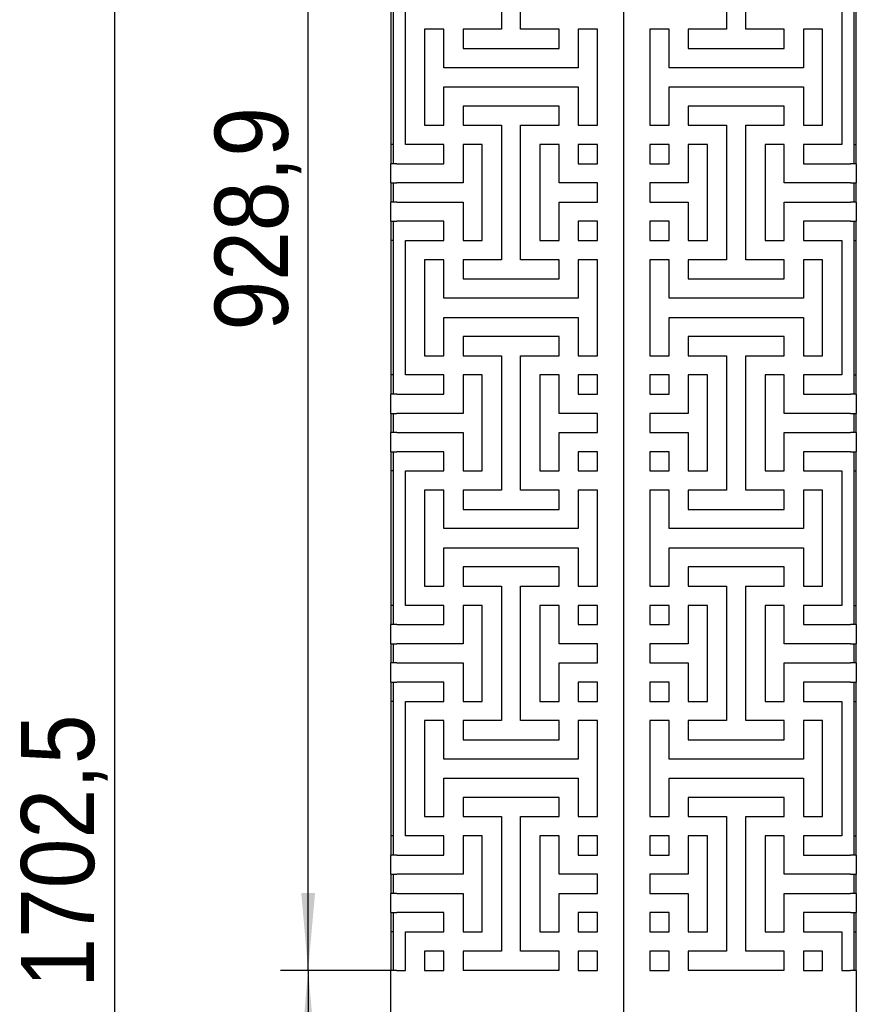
# Model space of a CAD drawing. Header units: millimetres. Extents: x 441 to 4541, y 1015 to 3885.
# Tile 9 of 33: x 2241 to 2694, y 2823 to 3357. Entities that reach past the tile are written whole.
import ezdxf

# ---------------------------------------------------------------- set-up
doc = ezdxf.new("R2010")
doc.units = ezdxf.units.MM
doc.header["$LTSCALE"] = 15
doc.linetypes.add('SLD-Solido', pattern=[0])
doc.layers.add('QUOTE', color=1, linetype='SLD-Solido')
doc.styles.add('SLDTEXTSTYLE1', font='GOTHIC.TTF', dxfattribs={"width": 0.913})
doc.dimstyles.new('SLDDIMSTYLE0', dxfattribs={"dimtxt": 39.6875, "dimasz": 42, "dimexe": 0, "dimexo": 0.0625, "dimgap": 9.921875, "dimtad": 1, "dimdec": 1, "dimrnd": 1e-09, "dimzin": 12, "dimdsep": 46, "dimtxsty": 'SLDTEXTSTYLE1', "dimsah": 1, "dimcen": 0.09, "dimadec": 0, "dimazin": 3, "dimtfac": 1, "dimtdec": 1, "dimtofl": 0, "dimtmove": 0, "dimatfit": 3, "dimfxl": 1, "dimfrac": 2, "dimtolj": 1, "dimtzin": 12, "dimarcsym": 0})

# ---------------------------------------------------------------- blocks, each defined once
blk = doc.blocks.new('_D_4')
at = {"layer": 'QUOTE', "transparency": 16777216}
for p, q in [((2428.15, 3771.74), (2276.9, 3771.74)), ((2291.9, 3771.74), (2291.9, 2069.29)), ((2430.1, 2069.29), (2276.9, 2069.29))]:
    blk.add_line(p, q, dxfattribs=at)
for points in [[(2291.9, 3771.74), (2288.15, 3729.74), (2295.65, 3729.74)], [(2291.9, 2069.29), (2295.65, 2111.29), (2288.15, 2111.29)]]:
    blk.add_solid(points, dxfattribs=at)
at = {"layer": 'QUOTE', "transparency": 16777216, "insert": (2241.21, 2832.14), "char_height": 39.687, "attachment_point": 1, "rotation": 90, "style": 'SLDTEXTSTYLE1'}
blk.add_mtext('1702,5', dxfattribs=at)
blk = doc.blocks.new('_D_5')
at = {"layer": 'QUOTE', "transparency": 16777216}
for p, q in [((2426.9, 3770.49), (2381.97, 3770.49)), ((2396.97, 2841.54), (2396.97, 3770.49)), ((2445.16, 2841.54), (2381.97, 2841.54))]:
    blk.add_line(p, q, dxfattribs=at)
for points in [[(2396.97, 3770.49), (2393.22, 3728.49), (2400.72, 3728.49)], [(2396.97, 2841.54), (2400.72, 2883.54), (2393.22, 2883.54)]]:
    blk.add_solid(points, dxfattribs=at)
at = {"layer": 'QUOTE', "transparency": 16777216, "insert": (2346.27, 3188.59), "char_height": 39.687, "attachment_point": 1, "rotation": 90, "style": 'SLDTEXTSTYLE1'}
blk.add_mtext('928,9', dxfattribs=at)
blk = doc.blocks.new('_D_6')
at = {"layer": 'QUOTE', "transparency": 16777216}
for p, q in [((2445.16, 2841.54), (2381.97, 2841.54)), ((2396.97, 2841.54), (2396.97, 2069.29)), ((2430.1, 2069.29), (2381.97, 2069.29))]:
    blk.add_line(p, q, dxfattribs=at)
for points in [[(2396.97, 2841.54), (2393.22, 2799.54), (2400.72, 2799.54)], [(2396.97, 2069.29), (2400.72, 2111.29), (2393.22, 2111.29)]]:
    blk.add_solid(points, dxfattribs=at)
at = {"layer": 'QUOTE', "transparency": 16777216, "insert": (2346.27, 2361.73), "char_height": 39.687, "attachment_point": 1, "rotation": 90, "style": 'SLDTEXTSTYLE1'}
blk.add_mtext('772,3', dxfattribs=at)

msp = doc.modelspace()

# ---------------------------------------------------------------- linework, layer by layer
for p, q in [((2568.1, 3770.49), (2568.1, 2070.49)), ((2501.83, 3424.92), (2501.83, 3352.01)), ((2512.24, 3352.01), (2512.24, 3424.92)), ((2623.96, 3424.92), (2623.96, 3352.01)), ((2634.38, 3352.01), (2634.38, 3424.92)), ((2441.9, 3362.42), (2441.9, 3289.51)), ((2443.1, 3362.42), (2443.1, 3289.51)), ((2449.74, 3289.51), (2449.74, 3362.42)), ((2686.46, 3362.42), (2686.46, 3289.51)), ((2693.1, 3289.51), (2693.1, 3362.42)), ((2694.3, 3289.51), (2694.3, 3362.42)), ((2470.58, 3352.01), (2460.16, 3352.01)), ((2460.16, 3352.01), (2460.16, 3299.92)), ((2460.16, 3352.01), (2460.16, 3299.92)), ((2470.58, 3331.17), (2470.58, 3352.01)), ((2501.83, 3352.01), (2480.99, 3352.01)), ((2480.99, 3352.01), (2480.99, 3341.59)), ((2533.08, 3352.01), (2512.24, 3352.01)), ((2533.08, 3341.59), (2533.08, 3352.01)), ((2553.91, 3352.01), (2543.49, 3352.01)), ((2543.49, 3352.01), (2543.49, 3331.17)), ((2553.91, 3299.92), (2553.91, 3352.01)), ((2592.71, 3352.01), (2582.3, 3352.01)), ((2582.3, 3352.01), (2582.3, 3299.92)), ((2582.3, 3352.01), (2582.3, 3299.92)), ((2592.71, 3331.17), (2592.71, 3352.01)), ((2623.96, 3352.01), (2603.13, 3352.01)), ((2603.13, 3352.01), (2603.13, 3341.59)), ((2655.21, 3352.01), (2634.38, 3352.01)), ((2655.21, 3341.59), (2655.21, 3352.01)), ((2676.05, 3352.01), (2665.63, 3352.01)), ((2665.63, 3352.01), (2665.63, 3331.17)), ((2676.05, 3299.92), (2676.05, 3352.01)), ((2480.99, 3341.59), (2533.08, 3341.59)), ((2603.13, 3341.59), (2655.21, 3341.59)), ((2543.49, 3331.17), (2470.58, 3331.17)), ((2665.63, 3331.17), (2592.71, 3331.17)), ((2470.58, 3299.92), (2470.58, 3320.76)), ((2470.58, 3320.76), (2543.49, 3320.76)), ((2543.49, 3320.76), (2543.49, 3299.92)), ((2592.71, 3299.92), (2592.71, 3320.76)), ((2592.71, 3320.76), (2665.63, 3320.76)), ((2665.63, 3320.76), (2665.63, 3299.92)), ((2533.08, 3310.34), (2480.99, 3310.34)), ((2480.99, 3310.34), (2480.99, 3299.92)), ((2533.08, 3299.92), (2533.08, 3310.34)), ((2655.21, 3310.34), (2603.13, 3310.34)), ((2603.13, 3310.34), (2603.13, 3299.92)), ((2655.21, 3299.92), (2655.21, 3310.34)), ((2460.16, 3299.92), (2470.58, 3299.92)), ((2480.99, 3299.92), (2501.83, 3299.92)), ((2501.83, 3299.92), (2501.83, 3227.01)), ((2512.24, 3227.01), (2512.24, 3299.92)), ((2512.24, 3299.92), (2533.08, 3299.92)), ((2543.49, 3299.92), (2553.91, 3299.92)), ((2582.3, 3299.92), (2592.71, 3299.92)), ((2603.13, 3299.92), (2623.96, 3299.92)), ((2623.96, 3299.92), (2623.96, 3227.01)), ((2634.38, 3227.01), (2634.38, 3299.92)), ((2634.38, 3299.92), (2655.21, 3299.92)), ((2665.63, 3299.92), (2676.05, 3299.92)), ((2443.1, 3289.51), (2441.9, 3289.51)), ((2441.9, 3289.51), (2441.9, 3279.09)), ((2443.1, 3289.51), (2443.1, 3279.09)), ((2470.58, 3289.51), (2449.74, 3289.51)), ((2470.58, 3279.09), (2470.58, 3289.51)), ((2491.41, 3289.51), (2480.99, 3289.51)), ((2480.99, 3289.51), (2480.99, 3268.67)), ((2491.41, 3237.42), (2491.41, 3289.51)), ((2533.08, 3289.51), (2522.66, 3289.51)), ((2522.66, 3289.51), (2522.66, 3237.42)), ((2522.66, 3289.51), (2522.66, 3237.42)), ((2533.08, 3268.67), (2533.08, 3289.51)), ((2553.96, 3289.51), (2543.49, 3289.51)), ((2543.49, 3289.51), (2543.49, 3279.09)), ((2553.96, 3279.09), (2553.96, 3289.51)), ((2592.71, 3289.51), (2582.25, 3289.51)), ((2582.25, 3289.51), (2582.25, 3279.09)), ((2582.25, 3289.51), (2582.25, 3279.09)), ((2592.71, 3279.09), (2592.71, 3289.51)), ((2613.55, 3289.51), (2603.13, 3289.51)), ((2603.13, 3289.51), (2603.13, 3268.67)), ((2613.55, 3237.42), (2613.55, 3289.51)), ((2655.21, 3289.51), (2644.8, 3289.51)), ((2644.8, 3289.51), (2644.8, 3237.42)), ((2644.8, 3289.51), (2644.8, 3237.42)), ((2655.21, 3268.67), (2655.21, 3289.51)), ((2686.46, 3289.51), (2665.63, 3289.51)), ((2665.63, 3289.51), (2665.63, 3279.09)), ((2693.1, 3289.51), (2694.3, 3289.51)), ((2693.1, 3279.09), (2693.1, 3289.51)), ((2694.3, 3279.09), (2694.3, 3289.51)), ((2441.9, 3268.67), (2441.9, 3279.09)), ((2445.1, 3279.09), (2441.9, 3279.09)), ((2445.1, 3279.09), (2470.58, 3279.09)), ((2543.49, 3279.09), (2553.96, 3279.09)), ((2582.25, 3279.09), (2592.71, 3279.09)), ((2665.63, 3279.09), (2691.1, 3279.09)), ((2694.3, 3279.09), (2691.1, 3279.09)), ((2694.3, 3279.09), (2694.3, 3268.67)), ((2441.9, 3268.67), (2445.1, 3268.67)), ((2441.9, 3268.67), (2441.9, 3258.26)), ((2443.1, 3268.67), (2443.1, 3258.26)), ((2480.99, 3268.67), (2445.1, 3268.67)), ((2553.91, 3268.67), (2533.08, 3268.67)), ((2553.91, 3258.26), (2553.91, 3268.67)), ((2603.13, 3268.67), (2582.25, 3268.67)), ((2582.25, 3268.67), (2582.25, 3258.26)), ((2582.29, 3268.67), (2582.29, 3258.26)), ((2691.1, 3268.67), (2655.21, 3268.67)), ((2691.1, 3268.67), (2694.3, 3268.67)), ((2693.1, 3258.26), (2693.1, 3268.67)), ((2694.3, 3258.26), (2694.3, 3268.67)), ((2441.9, 3247.84), (2441.9, 3258.26)), ((2445.1, 3258.26), (2441.9, 3258.26)), ((2445.1, 3258.26), (2480.99, 3258.26)), ((2480.99, 3258.26), (2480.99, 3237.42)), ((2533.08, 3237.42), (2533.08, 3258.26)), ((2533.08, 3258.26), (2553.91, 3258.26)), ((2582.25, 3258.26), (2603.13, 3258.26)), ((2603.13, 3258.26), (2603.13, 3237.42)), ((2655.21, 3237.42), (2655.21, 3258.26)), ((2655.21, 3258.26), (2691.1, 3258.26)), ((2694.3, 3258.26), (2691.1, 3258.26)), ((2694.3, 3258.26), (2694.3, 3247.84)), ((2441.9, 3247.84), (2445.1, 3247.84)), ((2441.9, 3247.84), (2441.9, 3237.42)), ((2443.1, 3247.84), (2443.1, 3237.42)), ((2470.58, 3247.84), (2445.1, 3247.84)), ((2470.58, 3237.42), (2470.58, 3247.84)), ((2553.96, 3247.84), (2543.49, 3247.84)), ((2543.49, 3247.84), (2543.49, 3237.42)), ((2553.96, 3237.42), (2553.96, 3247.84)), ((2592.71, 3247.84), (2582.25, 3247.84)), ((2582.25, 3247.84), (2582.25, 3237.42)), ((2582.25, 3247.84), (2582.25, 3237.42)), ((2592.71, 3237.42), (2592.71, 3247.84)), ((2691.1, 3247.84), (2665.63, 3247.84)), ((2665.63, 3247.84), (2665.63, 3237.42)), ((2691.1, 3247.84), (2694.3, 3247.84)), ((2693.1, 3237.42), (2693.1, 3247.84)), ((2694.3, 3237.42), (2694.3, 3247.84)), ((2443.1, 3237.42), (2441.9, 3237.42)), ((2441.9, 3237.42), (2441.9, 3164.51)), ((2443.1, 3237.42), (2443.1, 3164.51)), ((2449.74, 3164.51), (2449.74, 3237.42)), ((2449.74, 3237.42), (2470.58, 3237.42)), ((2480.99, 3237.42), (2491.41, 3237.42)), ((2522.66, 3237.42), (2533.08, 3237.42)), ((2543.49, 3237.42), (2553.96, 3237.42)), ((2582.25, 3237.42), (2592.71, 3237.42)), ((2603.13, 3237.42), (2613.55, 3237.42)), ((2644.8, 3237.42), (2655.21, 3237.42)), ((2665.63, 3237.42), (2686.46, 3237.42)), ((2686.46, 3237.42), (2686.46, 3164.51)), ((2693.1, 3237.42), (2694.3, 3237.42)), ((2693.1, 3164.51), (2693.1, 3237.42)), ((2694.3, 3164.51), (2694.3, 3237.42)), ((2470.58, 3227.01), (2460.16, 3227.01)), ((2460.16, 3227.01), (2460.16, 3174.92)), ((2460.16, 3227.01), (2460.16, 3174.92)), ((2470.58, 3206.17), (2470.58, 3227.01)), ((2501.83, 3227.01), (2480.99, 3227.01)), ((2480.99, 3227.01), (2480.99, 3216.59)), ((2533.08, 3227.01), (2512.24, 3227.01)), ((2533.08, 3216.59), (2533.08, 3227.01)), ((2553.91, 3227.01), (2543.49, 3227.01)), ((2543.49, 3227.01), (2543.49, 3206.17)), ((2553.91, 3174.92), (2553.91, 3227.01)), ((2592.71, 3227.01), (2582.3, 3227.01)), ((2582.3, 3227.01), (2582.3, 3174.92)), ((2582.3, 3227.01), (2582.3, 3174.92)), ((2592.71, 3206.17), (2592.71, 3227.01)), ((2623.96, 3227.01), (2603.13, 3227.01)), ((2603.13, 3227.01), (2603.13, 3216.59)), ((2655.21, 3227.01), (2634.38, 3227.01)), ((2655.21, 3216.59), (2655.21, 3227.01)), ((2676.05, 3227.01), (2665.63, 3227.01)), ((2665.63, 3227.01), (2665.63, 3206.17)), ((2676.05, 3174.92), (2676.05, 3227.01)), ((2480.99, 3216.59), (2533.08, 3216.59)), ((2603.13, 3216.59), (2655.21, 3216.59)), ((2543.49, 3206.17), (2470.58, 3206.17)), ((2665.63, 3206.17), (2592.71, 3206.17)), ((2470.58, 3174.92), (2470.58, 3195.76)), ((2470.58, 3195.76), (2543.49, 3195.76)), ((2543.49, 3195.76), (2543.49, 3174.92)), ((2592.71, 3174.92), (2592.71, 3195.76)), ((2592.71, 3195.76), (2665.63, 3195.76)), ((2665.63, 3195.76), (2665.63, 3174.92)), ((2533.08, 3185.34), (2480.99, 3185.34)), ((2480.99, 3185.34), (2480.99, 3174.92)), ((2533.08, 3174.92), (2533.08, 3185.34)), ((2655.21, 3185.34), (2603.13, 3185.34)), ((2603.13, 3185.34), (2603.13, 3174.92)), ((2655.21, 3174.92), (2655.21, 3185.34)), ((2460.16, 3174.92), (2470.58, 3174.92)), ((2480.99, 3174.92), (2501.83, 3174.92)), ((2501.83, 3174.92), (2501.83, 3102.01)), ((2512.24, 3102.01), (2512.24, 3174.92)), ((2512.24, 3174.92), (2533.08, 3174.92)), ((2543.49, 3174.92), (2553.91, 3174.92)), ((2582.3, 3174.92), (2592.71, 3174.92)), ((2603.13, 3174.92), (2623.96, 3174.92)), ((2623.96, 3174.92), (2623.96, 3102.01)), ((2634.38, 3102.01), (2634.38, 3174.92)), ((2634.38, 3174.92), (2655.21, 3174.92)), ((2665.63, 3174.92), (2676.05, 3174.92)), ((2443.1, 3164.51), (2441.9, 3164.51)), ((2441.9, 3164.51), (2441.9, 3154.09)), ((2443.1, 3164.51), (2443.1, 3154.09)), ((2470.58, 3164.51), (2449.74, 3164.51)), ((2470.58, 3154.09), (2470.58, 3164.51)), ((2491.41, 3164.51), (2480.99, 3164.51)), ((2480.99, 3164.51), (2480.99, 3143.67)), ((2491.41, 3112.42), (2491.41, 3164.51)), ((2533.08, 3164.51), (2522.66, 3164.51)), ((2522.66, 3164.51), (2522.66, 3112.42)), ((2522.66, 3164.51), (2522.66, 3112.42)), ((2533.08, 3143.67), (2533.08, 3164.51)), ((2553.96, 3164.51), (2543.49, 3164.51)), ((2543.49, 3164.51), (2543.49, 3154.09)), ((2553.96, 3154.09), (2553.96, 3164.51)), ((2592.71, 3164.51), (2582.25, 3164.51)), ((2582.25, 3164.51), (2582.25, 3154.09)), ((2582.25, 3164.51), (2582.25, 3154.09)), ((2592.71, 3154.09), (2592.71, 3164.51)), ((2613.55, 3164.51), (2603.13, 3164.51)), ((2603.13, 3164.51), (2603.13, 3143.67)), ((2613.55, 3112.42), (2613.55, 3164.51)), ((2655.21, 3164.51), (2644.8, 3164.51)), ((2644.8, 3164.51), (2644.8, 3112.42)), ((2644.8, 3164.51), (2644.8, 3112.42)), ((2655.21, 3143.67), (2655.21, 3164.51)), ((2686.46, 3164.51), (2665.63, 3164.51)), ((2665.63, 3164.51), (2665.63, 3154.09)), ((2693.1, 3164.51), (2694.3, 3164.51)), ((2693.1, 3154.09), (2693.1, 3164.51)), ((2694.3, 3154.09), (2694.3, 3164.51)), ((2441.9, 3143.67), (2441.9, 3154.09)), ((2445.1, 3154.09), (2441.9, 3154.09)), ((2445.1, 3154.09), (2470.58, 3154.09)), ((2543.49, 3154.09), (2553.96, 3154.09)), ((2582.25, 3154.09), (2592.71, 3154.09)), ((2665.63, 3154.09), (2691.1, 3154.09)), ((2694.3, 3154.09), (2691.1, 3154.09)), ((2694.3, 3154.09), (2694.3, 3143.67)), ((2441.9, 3143.67), (2445.1, 3143.67)), ((2441.9, 3143.67), (2441.9, 3133.26)), ((2443.1, 3143.67), (2443.1, 3133.26)), ((2480.99, 3143.67), (2445.1, 3143.67)), ((2553.91, 3143.67), (2533.08, 3143.67)), ((2553.91, 3133.26), (2553.91, 3143.67)), ((2603.13, 3143.67), (2582.25, 3143.67)), ((2582.25, 3143.67), (2582.25, 3133.26)), ((2582.29, 3143.67), (2582.29, 3133.26)), ((2691.1, 3143.67), (2655.21, 3143.67)), ((2691.1, 3143.67), (2694.3, 3143.67)), ((2693.1, 3133.26), (2693.1, 3143.67)), ((2694.3, 3133.26), (2694.3, 3143.67)), ((2441.9, 3122.84), (2441.9, 3133.26)), ((2445.1, 3133.26), (2441.9, 3133.26)), ((2445.1, 3133.26), (2480.99, 3133.26)), ((2480.99, 3133.26), (2480.99, 3112.42)), ((2533.08, 3112.42), (2533.08, 3133.26)), ((2533.08, 3133.26), (2553.91, 3133.26)), ((2582.25, 3133.26), (2603.13, 3133.26)), ((2603.13, 3133.26), (2603.13, 3112.42)), ((2655.21, 3112.42), (2655.21, 3133.26)), ((2655.21, 3133.26), (2691.1, 3133.26)), ((2694.3, 3133.26), (2691.1, 3133.26)), ((2694.3, 3133.26), (2694.3, 3122.84)), ((2441.9, 3122.84), (2445.1, 3122.84)), ((2441.9, 3122.84), (2441.9, 3112.42)), ((2443.1, 3122.84), (2443.1, 3112.42)), ((2470.58, 3122.84), (2445.1, 3122.84)), ((2470.58, 3112.42), (2470.58, 3122.84)), ((2553.96, 3122.84), (2543.49, 3122.84)), ((2543.49, 3122.84), (2543.49, 3112.42)), ((2553.96, 3112.42), (2553.96, 3122.84)), ((2592.71, 3122.84), (2582.25, 3122.84)), ((2582.25, 3122.84), (2582.25, 3112.42)), ((2582.25, 3122.84), (2582.25, 3112.42)), ((2592.71, 3112.42), (2592.71, 3122.84)), ((2691.1, 3122.84), (2665.63, 3122.84)), ((2665.63, 3122.84), (2665.63, 3112.42)), ((2691.1, 3122.84), (2694.3, 3122.84)), ((2693.1, 3112.42), (2693.1, 3122.84)), ((2694.3, 3112.42), (2694.3, 3122.84)), ((2443.1, 3112.42), (2441.9, 3112.42)), ((2441.9, 3112.42), (2441.9, 3039.51)), ((2443.1, 3112.42), (2443.1, 3039.51)), ((2449.74, 3039.51), (2449.74, 3112.42)), ((2449.74, 3112.42), (2470.58, 3112.42)), ((2480.99, 3112.42), (2491.41, 3112.42)), ((2522.66, 3112.42), (2533.08, 3112.42)), ((2543.49, 3112.42), (2553.96, 3112.42)), ((2582.25, 3112.42), (2592.71, 3112.42)), ((2603.13, 3112.42), (2613.55, 3112.42)), ((2644.8, 3112.42), (2655.21, 3112.42)), ((2665.63, 3112.42), (2686.46, 3112.42)), ((2686.46, 3112.42), (2686.46, 3039.51)), ((2693.1, 3112.42), (2694.3, 3112.42)), ((2693.1, 3039.51), (2693.1, 3112.42)), ((2694.3, 3039.51), (2694.3, 3112.42)), ((2470.58, 3102.01), (2460.16, 3102.01)), ((2460.16, 3102.01), (2460.16, 3049.92)), ((2460.16, 3102.01), (2460.16, 3049.92)), ((2470.58, 3081.17), (2470.58, 3102.01)), ((2501.83, 3102.01), (2480.99, 3102.01)), ((2480.99, 3102.01), (2480.99, 3091.59)), ((2533.08, 3102.01), (2512.24, 3102.01)), ((2533.08, 3091.59), (2533.08, 3102.01)), ((2553.91, 3102.01), (2543.49, 3102.01)), ((2543.49, 3102.01), (2543.49, 3081.17)), ((2553.91, 3049.92), (2553.91, 3102.01)), ((2592.71, 3102.01), (2582.3, 3102.01)), ((2582.3, 3102.01), (2582.3, 3049.92)), ((2582.3, 3102.01), (2582.3, 3049.92)), ((2592.71, 3081.17), (2592.71, 3102.01)), ((2623.96, 3102.01), (2603.13, 3102.01)), ((2603.13, 3102.01), (2603.13, 3091.59)), ((2655.21, 3102.01), (2634.38, 3102.01)), ((2655.21, 3091.59), (2655.21, 3102.01)), ((2676.05, 3102.01), (2665.63, 3102.01)), ((2665.63, 3102.01), (2665.63, 3081.17)), ((2676.05, 3049.92), (2676.05, 3102.01)), ((2480.99, 3091.59), (2533.08, 3091.59)), ((2603.13, 3091.59), (2655.21, 3091.59)), ((2543.49, 3081.17), (2470.58, 3081.17)), ((2665.63, 3081.17), (2592.71, 3081.17)), ((2470.58, 3049.92), (2470.58, 3070.76)), ((2470.58, 3070.76), (2543.49, 3070.76)), ((2543.49, 3070.76), (2543.49, 3049.92)), ((2592.71, 3049.92), (2592.71, 3070.76)), ((2592.71, 3070.76), (2665.63, 3070.76)), ((2665.63, 3070.76), (2665.63, 3049.92)), ((2533.08, 3060.34), (2480.99, 3060.34)), ((2480.99, 3060.34), (2480.99, 3049.92)), ((2533.08, 3049.92), (2533.08, 3060.34)), ((2655.21, 3060.34), (2603.13, 3060.34)), ((2603.13, 3060.34), (2603.13, 3049.92)), ((2655.21, 3049.92), (2655.21, 3060.34)), ((2460.16, 3049.92), (2470.58, 3049.92)), ((2480.99, 3049.92), (2501.83, 3049.92)), ((2501.83, 3049.92), (2501.83, 2977.01)), ((2512.24, 2977.01), (2512.24, 3049.92)), ((2512.24, 3049.92), (2533.08, 3049.92)), ((2543.49, 3049.92), (2553.91, 3049.92)), ((2582.3, 3049.92), (2592.71, 3049.92)), ((2603.13, 3049.92), (2623.96, 3049.92)), ((2623.96, 3049.92), (2623.96, 2977.01)), ((2634.38, 2977.01), (2634.38, 3049.92)), ((2634.38, 3049.92), (2655.21, 3049.92)), ((2665.63, 3049.92), (2676.05, 3049.92)), ((2443.1, 3039.51), (2441.9, 3039.51)), ((2441.9, 3039.51), (2441.9, 3029.09)), ((2443.1, 3039.51), (2443.1, 3029.09)), ((2470.58, 3039.51), (2449.74, 3039.51)), ((2470.58, 3029.09), (2470.58, 3039.51)), ((2491.41, 3039.51), (2480.99, 3039.51)), ((2480.99, 3039.51), (2480.99, 3018.67)), ((2491.41, 2987.42), (2491.41, 3039.51)), ((2533.08, 3039.51), (2522.66, 3039.51)), ((2522.66, 3039.51), (2522.66, 2987.42)), ((2522.66, 3039.51), (2522.66, 2987.42)), ((2533.08, 3018.67), (2533.08, 3039.51)), ((2553.96, 3039.51), (2543.49, 3039.51)), ((2543.49, 3039.51), (2543.49, 3029.09)), ((2553.96, 3029.09), (2553.96, 3039.51)), ((2592.71, 3039.51), (2582.25, 3039.51)), ((2582.25, 3039.51), (2582.25, 3029.09)), ((2582.25, 3039.51), (2582.25, 3029.09)), ((2592.71, 3029.09), (2592.71, 3039.51)), ((2613.55, 3039.51), (2603.13, 3039.51)), ((2603.13, 3039.51), (2603.13, 3018.67)), ((2613.55, 2987.42), (2613.55, 3039.51)), ((2655.21, 3039.51), (2644.8, 3039.51)), ((2644.8, 3039.51), (2644.8, 2987.42)), ((2644.8, 3039.51), (2644.8, 2987.42)), ((2655.21, 3018.67), (2655.21, 3039.51)), ((2686.46, 3039.51), (2665.63, 3039.51)), ((2665.63, 3039.51), (2665.63, 3029.09)), ((2693.1, 3039.51), (2694.3, 3039.51)), ((2693.1, 3029.09), (2693.1, 3039.51)), ((2694.3, 3029.09), (2694.3, 3039.51)), ((2441.9, 3018.67), (2441.9, 3029.09)), ((2445.1, 3029.09), (2441.9, 3029.09)), ((2445.1, 3029.09), (2470.58, 3029.09)), ((2543.49, 3029.09), (2553.96, 3029.09)), ((2582.25, 3029.09), (2592.71, 3029.09)), ((2665.63, 3029.09), (2691.1, 3029.09)), ((2694.3, 3029.09), (2691.1, 3029.09)), ((2694.3, 3029.09), (2694.3, 3018.67)), ((2441.9, 3018.67), (2445.1, 3018.67)), ((2441.9, 3018.67), (2441.9, 3008.26)), ((2443.1, 3018.67), (2443.1, 3008.26)), ((2480.99, 3018.67), (2445.1, 3018.67)), ((2553.91, 3018.67), (2533.08, 3018.67)), ((2553.91, 3008.26), (2553.91, 3018.67)), ((2603.13, 3018.67), (2582.25, 3018.67)), ((2582.25, 3018.67), (2582.25, 3008.26)), ((2582.29, 3018.67), (2582.29, 3008.26)), ((2691.1, 3018.67), (2655.21, 3018.67)), ((2691.1, 3018.67), (2694.3, 3018.67)), ((2693.1, 3008.26), (2693.1, 3018.67)), ((2694.3, 3008.26), (2694.3, 3018.67)), ((2441.9, 2997.84), (2441.9, 3008.26)), ((2445.1, 3008.26), (2441.9, 3008.26)), ((2445.1, 3008.26), (2480.99, 3008.26)), ((2480.99, 3008.26), (2480.99, 2987.42)), ((2533.08, 2987.42), (2533.08, 3008.26)), ((2533.08, 3008.26), (2553.91, 3008.26)), ((2582.25, 3008.26), (2603.13, 3008.26)), ((2603.13, 3008.26), (2603.13, 2987.42)), ((2655.21, 2987.42), (2655.21, 3008.26)), ((2655.21, 3008.26), (2691.1, 3008.26)), ((2694.3, 3008.26), (2691.1, 3008.26)), ((2694.3, 3008.26), (2694.3, 2997.84)), ((2441.9, 2997.84), (2445.1, 2997.84)), ((2441.9, 2997.84), (2441.9, 2987.42)), ((2443.1, 2997.84), (2443.1, 2987.42)), ((2470.58, 2997.84), (2445.1, 2997.84)), ((2470.58, 2987.42), (2470.58, 2997.84)), ((2553.96, 2997.84), (2543.49, 2997.84)), ((2543.49, 2997.84), (2543.49, 2987.42)), ((2553.96, 2987.42), (2553.96, 2997.84)), ((2592.71, 2997.84), (2582.25, 2997.84)), ((2582.25, 2997.84), (2582.25, 2987.42)), ((2582.25, 2997.84), (2582.25, 2987.42)), ((2592.71, 2987.42), (2592.71, 2997.84)), ((2691.1, 2997.84), (2665.63, 2997.84)), ((2665.63, 2997.84), (2665.63, 2987.42)), ((2691.1, 2997.84), (2694.3, 2997.84)), ((2693.1, 2987.42), (2693.1, 2997.84)), ((2694.3, 2987.42), (2694.3, 2997.84)), ((2443.1, 2987.42), (2441.9, 2987.42)), ((2441.9, 2987.42), (2441.9, 2914.51)), ((2443.1, 2987.42), (2443.1, 2914.51)), ((2449.74, 2914.51), (2449.74, 2987.42)), ((2449.74, 2987.42), (2470.58, 2987.42)), ((2480.99, 2987.42), (2491.41, 2987.42)), ((2522.66, 2987.42), (2533.08, 2987.42)), ((2543.49, 2987.42), (2553.96, 2987.42)), ((2582.25, 2987.42), (2592.71, 2987.42)), ((2603.13, 2987.42), (2613.55, 2987.42)), ((2644.8, 2987.42), (2655.21, 2987.42)), ((2665.63, 2987.42), (2686.46, 2987.42)), ((2686.46, 2987.42), (2686.46, 2914.51)), ((2693.1, 2987.42), (2694.3, 2987.42)), ((2693.1, 2914.51), (2693.1, 2987.42)), ((2694.3, 2914.51), (2694.3, 2987.42)), ((2470.58, 2977.01), (2460.16, 2977.01)), ((2460.16, 2977.01), (2460.16, 2924.92)), ((2460.16, 2977.01), (2460.16, 2924.92)), ((2470.58, 2956.17), (2470.58, 2977.01)), ((2501.83, 2977.01), (2480.99, 2977.01)), ((2480.99, 2977.01), (2480.99, 2966.59)), ((2533.08, 2977.01), (2512.24, 2977.01)), ((2533.08, 2966.59), (2533.08, 2977.01)), ((2553.91, 2977.01), (2543.49, 2977.01)), ((2543.49, 2977.01), (2543.49, 2956.17)), ((2553.91, 2924.92), (2553.91, 2977.01)), ((2592.71, 2977.01), (2582.3, 2977.01)), ((2582.3, 2977.01), (2582.3, 2924.92)), ((2582.3, 2977.01), (2582.3, 2924.92)), ((2592.71, 2956.17), (2592.71, 2977.01)), ((2623.96, 2977.01), (2603.13, 2977.01)), ((2603.13, 2977.01), (2603.13, 2966.59)), ((2655.21, 2977.01), (2634.38, 2977.01)), ((2655.21, 2966.59), (2655.21, 2977.01)), ((2676.05, 2977.01), (2665.63, 2977.01)), ((2665.63, 2977.01), (2665.63, 2956.17)), ((2676.05, 2924.92), (2676.05, 2977.01)), ((2480.99, 2966.59), (2533.08, 2966.59)), ((2603.13, 2966.59), (2655.21, 2966.59)), ((2543.49, 2956.17), (2470.58, 2956.17)), ((2665.63, 2956.17), (2592.71, 2956.17)), ((2470.58, 2924.92), (2470.58, 2945.76)), ((2470.58, 2945.76), (2543.49, 2945.76)), ((2543.49, 2945.76), (2543.49, 2924.92)), ((2592.71, 2924.92), (2592.71, 2945.76)), ((2592.71, 2945.76), (2665.63, 2945.76)), ((2665.63, 2945.76), (2665.63, 2924.92)), ((2533.08, 2935.34), (2480.99, 2935.34)), ((2480.99, 2935.34), (2480.99, 2924.92)), ((2533.08, 2924.92), (2533.08, 2935.34)), ((2655.21, 2935.34), (2603.13, 2935.34)), ((2603.13, 2935.34), (2603.13, 2924.92)), ((2655.21, 2924.92), (2655.21, 2935.34)), ((2460.16, 2924.92), (2470.58, 2924.92)), ((2480.99, 2924.92), (2501.83, 2924.92)), ((2501.83, 2924.92), (2501.83, 2852.01)), ((2512.24, 2852.01), (2512.24, 2924.92)), ((2512.24, 2924.92), (2533.08, 2924.92)), ((2543.49, 2924.92), (2553.91, 2924.92)), ((2582.3, 2924.92), (2592.71, 2924.92)), ((2603.13, 2924.92), (2623.96, 2924.92)), ((2623.96, 2924.92), (2623.96, 2852.01)), ((2634.38, 2852.01), (2634.38, 2924.92)), ((2634.38, 2924.92), (2655.21, 2924.92)), ((2665.63, 2924.92), (2676.05, 2924.92)), ((2443.1, 2914.51), (2441.9, 2914.51)), ((2441.9, 2914.51), (2441.9, 2904.09)), ((2443.1, 2914.51), (2443.1, 2904.09)), ((2470.58, 2914.51), (2449.74, 2914.51)), ((2470.58, 2904.09), (2470.58, 2914.51)), ((2491.41, 2914.51), (2480.99, 2914.51)), ((2480.99, 2914.51), (2480.99, 2893.67)), ((2491.41, 2862.42), (2491.41, 2914.51)), ((2533.08, 2914.51), (2522.66, 2914.51)), ((2522.66, 2914.51), (2522.66, 2862.42)), ((2522.66, 2914.51), (2522.66, 2862.42)), ((2533.08, 2893.67), (2533.08, 2914.51)), ((2553.96, 2914.51), (2543.49, 2914.51)), ((2543.49, 2914.51), (2543.49, 2904.09)), ((2553.96, 2904.09), (2553.96, 2914.51)), ((2592.71, 2914.51), (2582.25, 2914.51)), ((2582.25, 2914.51), (2582.25, 2904.09)), ((2582.25, 2914.51), (2582.25, 2904.09)), ((2592.71, 2904.09), (2592.71, 2914.51)), ((2613.55, 2914.51), (2603.13, 2914.51)), ((2603.13, 2914.51), (2603.13, 2893.67)), ((2613.55, 2862.42), (2613.55, 2914.51)), ((2655.21, 2914.51), (2644.8, 2914.51)), ((2644.8, 2914.51), (2644.8, 2862.42)), ((2644.8, 2914.51), (2644.8, 2862.42)), ((2655.21, 2893.67), (2655.21, 2914.51)), ((2686.46, 2914.51), (2665.63, 2914.51)), ((2665.63, 2914.51), (2665.63, 2904.09)), ((2693.1, 2914.51), (2694.3, 2914.51)), ((2693.1, 2904.09), (2693.1, 2914.51)), ((2694.3, 2904.09), (2694.3, 2914.51)), ((2441.9, 2893.67), (2441.9, 2904.09)), ((2445.1, 2904.09), (2441.9, 2904.09)), ((2445.1, 2904.09), (2470.58, 2904.09)), ((2543.49, 2904.09), (2553.96, 2904.09)), ((2582.25, 2904.09), (2592.71, 2904.09)), ((2665.63, 2904.09), (2691.1, 2904.09)), ((2694.3, 2904.09), (2691.1, 2904.09)), ((2694.3, 2904.09), (2694.3, 2893.67)), ((2441.9, 2893.67), (2445.1, 2893.67)), ((2441.9, 2893.67), (2441.9, 2883.26)), ((2443.1, 2893.67), (2443.1, 2883.26)), ((2480.99, 2893.67), (2445.1, 2893.67)), ((2553.91, 2893.67), (2533.08, 2893.67)), ((2553.91, 2883.26), (2553.91, 2893.67)), ((2603.13, 2893.67), (2582.25, 2893.67)), ((2582.25, 2893.67), (2582.25, 2883.26)), ((2582.29, 2893.67), (2582.29, 2883.26)), ((2691.1, 2893.67), (2655.21, 2893.67)), ((2691.1, 2893.67), (2694.3, 2893.67)), ((2693.1, 2883.26), (2693.1, 2893.67)), ((2694.3, 2883.26), (2694.3, 2893.67)), ((2441.9, 2872.84), (2441.9, 2883.26)), ((2445.1, 2883.26), (2441.9, 2883.26)), ((2445.1, 2883.26), (2480.99, 2883.26)), ((2480.99, 2883.26), (2480.99, 2862.42)), ((2533.08, 2862.42), (2533.08, 2883.26)), ((2533.08, 2883.26), (2553.91, 2883.26)), ((2582.25, 2883.26), (2603.13, 2883.26)), ((2603.13, 2883.26), (2603.13, 2862.42)), ((2655.21, 2862.42), (2655.21, 2883.26)), ((2655.21, 2883.26), (2691.1, 2883.26)), ((2694.3, 2883.26), (2691.1, 2883.26)), ((2694.3, 2883.26), (2694.3, 2872.84)), ((2441.9, 2872.84), (2445.1, 2872.84)), ((2441.9, 2872.84), (2441.9, 2862.42)), ((2443.1, 2872.84), (2443.1, 2862.42)), ((2470.58, 2872.84), (2445.1, 2872.84)), ((2470.58, 2862.42), (2470.58, 2872.84)), ((2553.96, 2872.84), (2543.49, 2872.84)), ((2543.49, 2872.84), (2543.49, 2862.42)), ((2553.96, 2862.42), (2553.96, 2872.84)), ((2592.71, 2872.84), (2582.25, 2872.84)), ((2582.25, 2872.84), (2582.25, 2862.42)), ((2582.25, 2872.84), (2582.25, 2862.42)), ((2592.71, 2862.42), (2592.71, 2872.84)), ((2691.1, 2872.84), (2665.63, 2872.84)), ((2665.63, 2872.84), (2665.63, 2862.42)), ((2691.1, 2872.84), (2694.3, 2872.84)), ((2693.1, 2862.42), (2693.1, 2872.84)), ((2694.3, 2862.42), (2694.3, 2872.84)), ((2443.1, 2862.42), (2441.9, 2862.42)), ((2441.9, 2862.42), (2441.9, 2841.54)), ((2443.1, 2862.42), (2443.1, 2841.54)), ((2449.74, 2841.54), (2449.74, 2862.42)), ((2449.74, 2862.42), (2470.58, 2862.42)), ((2480.99, 2862.42), (2491.41, 2862.42)), ((2522.66, 2862.42), (2533.08, 2862.42)), ((2543.49, 2862.42), (2553.96, 2862.42)), ((2582.25, 2862.42), (2592.71, 2862.42)), ((2603.13, 2862.42), (2613.55, 2862.42)), ((2644.8, 2862.42), (2655.21, 2862.42)), ((2665.63, 2862.42), (2686.46, 2862.42)), ((2686.46, 2862.42), (2686.46, 2841.54)), ((2693.1, 2862.42), (2694.3, 2862.42)), ((2693.1, 2841.54), (2693.1, 2862.42)), ((2694.3, 2841.54), (2694.3, 2862.42)), ((2470.58, 2852.01), (2460.16, 2852.01)), ((2460.16, 2852.01), (2460.16, 2841.54)), ((2460.16, 2852.01), (2460.16, 2841.54)), ((2470.58, 2841.54), (2470.58, 2852.01)), ((2501.83, 2852.01), (2480.99, 2852.01)), ((2480.99, 2852.01), (2480.99, 2841.59)), ((2533.08, 2852.01), (2512.24, 2852.01)), ((2533.08, 2841.59), (2533.08, 2852.01)), ((2553.91, 2852.01), (2543.49, 2852.01)), ((2543.49, 2852.01), (2543.49, 2841.54)), ((2553.91, 2841.54), (2553.91, 2852.01)), ((2592.71, 2852.01), (2582.3, 2852.01)), ((2582.3, 2852.01), (2582.3, 2841.54)), ((2582.3, 2852.01), (2582.3, 2841.54)), ((2592.71, 2841.54), (2592.71, 2852.01)), ((2623.96, 2852.01), (2603.13, 2852.01)), ((2603.13, 2852.01), (2603.13, 2841.59)), ((2655.21, 2852.01), (2634.38, 2852.01)), ((2655.21, 2841.59), (2655.21, 2852.01)), ((2676.05, 2852.01), (2665.63, 2852.01)), ((2665.63, 2852.01), (2665.63, 2841.54)), ((2676.05, 2841.54), (2676.05, 2852.01)), ((2441.9, 2072.49), (2441.9, 2841.54)), ((2445.1, 2841.54), (2441.9, 2841.54)), ((2445.1, 2841.54), (2449.74, 2841.54)), ((2460.16, 2841.54), (2470.58, 2841.54)), ((2480.99, 2841.59), (2533.08, 2841.59)), ((2543.49, 2841.54), (2553.91, 2841.54)), ((2582.3, 2841.54), (2592.71, 2841.54)), ((2603.13, 2841.59), (2655.21, 2841.59)), ((2665.63, 2841.54), (2676.05, 2841.54)), ((2686.46, 2841.54), (2691.1, 2841.54)), ((2694.3, 2841.54), (2691.1, 2841.54)), ((2694.3, 2841.54), (2694.3, 2072.49))]:
    msp.add_line(p, q)

# ---------------------------------------------------------------- dimensions: what is measured, and where the dimension line sits
at = {"layer": 'QUOTE'}
for base, p1, p2, picture, middle in [((2291.90321552, 2069.2900175), (2443.15321552, 3771.7400175), (2445.10321552, 2069.2900175), '_D_4', (2291.90321552, 2912.76174497)), ((2396.965, 3770.49), (2460.1584, 2841.541), (2441.9032, 3770.49), '_D_5', (2396.965, 3254.5511)), ((2396.965, 2069.29), (2460.1584, 2841.541), (2445.1032, 2069.29), '_D_6', (2396.965, 2427.689))]:
    dim = msp.add_linear_dim(base=base, p1=p1, p2=p2, angle=90, dimstyle='SLDDIMSTYLE0', dxfattribs=at)
    dim.commit()
    dim.dimension.update_dxf_attribs({"geometry": picture, "text_midpoint": middle, "dimtype": 160})

doc.saveas('drawing.dxf')
